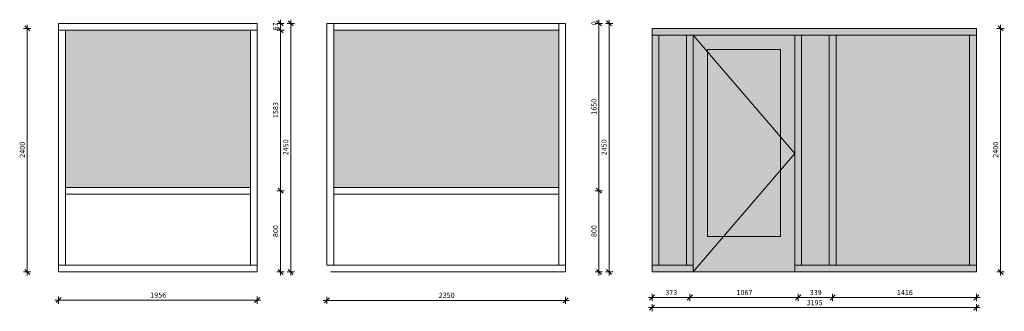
# Model space of a CAD drawing. Header units: millimetres. Extents: x 28714 to 120190, y -32637 to 2486.
# Tile 3 of 12: x 39975 to 49673, y -388 to 2486. Entities that reach past the tile are written whole.
import ezdxf

# ---------------------------------------------------------------- set-up
doc = ezdxf.new("R2010")
doc.units = ezdxf.units.MM
for name, color, linetype, lineweight in [('A-ANNO-DIMS', 211, 'Continuous', 9), ('A-ANNO-DIMS-20', 211, 'Continuous', 9), ('A-DOOR', 31, 'Continuous', 13), ('A-DOOR-FRAM', 31, 'Continuous', 13), ('A-GLAZ', 151, 'Continuous', 13), ('A-GLAZ-CURT', 52, 'Continuous', 13), ('A-GLAZ-CWMG', 51, 'Continuous', 13)]:
    doc.layers.add(name, color=color, linetype=linetype, lineweight=lineweight)
doc.styles.add('Tahoma', font='tahoma.ttf', dxfattribs={"height": 50})
doc.dimstyles.new('00_3B_2_5_-_streep_diagonaal', dxfattribs={"dimscale": 304.8, "dimtxt": 52.201042, "dimasz": 0.164042, "dimexe": 0.11811, "dimexo": 0.0625, "dimgap": 0.032808, "dimtad": 1, "dimdec": 0, "dimzin": 0, "dimdsep": 46, "dimtxsty": 'Tahoma', "dimblk1": 'OBLIQUE', "dimblk2": 'OBLIQUE', "dimsah": 1, "dimcen": 0.09, "dimdle": 0.11811, "dimazin": 0, "dimtfac": 1, "dimtdec": 4, "dimtix": 1, "dimtmove": 0, "dimatfit": 3, "dimfxl": 0.11811, "dimfxlon": 1, "dimtvp": 1, "dimtolj": 1, "dimtzin": 0, "dimarcsym": 2})

# ---------------------------------------------------------------- blocks, each defined once
blk = doc.blocks.new('Rectangular Mullion - 30_3B_rechthoek-4153025-Bi_04')
at = {"layer": 'A-GLAZ-CWMG'}
for p, q in [((21193.6, 800), (21193.6, 67)), ((21260.6, 67), (21260.6, 800)), ((21260.6, 67), (21193.6, 67))]:
    blk.add_line(p, q, dxfattribs=at)
blk = doc.blocks.new('Rectangular Mullion - 30_3B_rechthoek-2129047-Bi_04')
at = {"layer": 'A-GLAZ-CWMG'}
for p, q in [((19304.4, 0), (19304.4, 67)), ((21260.6, 67), (19304.4, 67)), ((19304.4, 0), (21260.6, 0)), ((21260.6, 67), (21260.6, 0))]:
    blk.add_line(p, q, dxfattribs=at)
blk = doc.blocks.new('Rectangular Mullion - 30_3B_rechthoek-4153031-Bi_04')
at = {"layer": 'A-GLAZ-CWMG'}
for p, q in [((19304.384318, 2383), (19371.384318, 2383)), ((19304.384318, 2383), (19304.384318, 800)), ((19371.384318, 800), (19371.384318, 2383))]:
    blk.add_line(p, q, dxfattribs=at)
blk = doc.blocks.new('Rectangular Mullion - 30_3B_rechthoek-2129048-Bi_04')
at = {"layer": 'A-GLAZ-CWMG'}
for p, q in [((19304.4, 2383), (19304.4, 2450)), ((21260.6, 2450), (19304.4, 2450)), ((21260.6, 2450), (21260.6, 2383)), ((19304.4, 2383), (21260.6, 2383))]:
    blk.add_line(p, q, dxfattribs=at)
blk = doc.blocks.new('System Panel - NLRS_31_CWP_glas dubbel_gen_ASN-4153042-Bi_04')
at = {"layer": 'A-GLAZ-CURT'}
blk.add_hatch(color=256, dxfattribs=at).paths.add_polyline_path([(21193.6, 833.5), (21193.6, 2383), (19371.4, 2383), (19371.4, 833.5)])
blk = doc.blocks.new('Rectangular Mullion - 30_3B_rechthoek-4153043-Bi_04')
at = {"layer": 'A-GLAZ-CWMG'}
for p, q in [((21193.6, 2383), (21260.6, 2383)), ((21193.6, 2383), (21193.6, 800)), ((21260.6, 800), (21260.6, 2383))]:
    blk.add_line(p, q, dxfattribs=at)
blk = doc.blocks.new('Rectangular Mullion - 30_3B_rechthoek-4153032-Bi_04')
at = {"layer": 'A-GLAZ-CWMG'}
for p, q in [((19304.384318, 800), (19304.384318, 67)), ((19371.384318, 67), (19371.384318, 800)), ((19371.384318, 67), (19304.384318, 67))]:
    blk.add_line(p, q, dxfattribs=at)
blk = doc.blocks.new('Rectangular Mullion - 30_3B_rechthoek-2129049-Bi_04')
at = {"layer": 'A-GLAZ-CWMG'}
for p, q in [((19371.4, 766.5), (19371.4, 833.5)), ((21193.6, 833.5), (19371.4, 833.5)), ((21193.6, 833.5), (21193.6, 766.5)), ((19371.4, 766.5), (21193.6, 766.5))]:
    blk.add_line(p, q, dxfattribs=at)
blk = doc.blocks.new('Rectangular Mullion - 30_3B_rechthoek-4153025-Bi_05')
at = {"layer": 'A-GLAZ-CWMG'}
for p, q in [((19047.384318, 800), (19047.384318, 67)), ((19114.384318, 67), (19114.384318, 800)), ((19114.384318, 67), (19047.384318, 67))]:
    blk.add_line(p, q, dxfattribs=at)
blk = doc.blocks.new('Rectangular Mullion - 30_3B_rechthoek-4153026-Bi_05')
at = {"layer": 'A-GLAZ-CWMG'}
for p, q in [((19047.384318, 2450), (19114.384318, 2450)), ((19047.384318, 2450), (19047.384318, 800)), ((19114.384318, 800), (19114.384318, 2450))]:
    blk.add_line(p, q, dxfattribs=at)
blk = doc.blocks.new('System Panel - NLRS_31_CWP_glas dubbel_gen_ASN-4153028-Bi_05')
at = {"layer": 'A-GLAZ-CURT'}
blk.add_hatch(color=256, dxfattribs=at).paths.add_polyline_path([(19047.384318, 833.5), (19047.384318, 2383), (16831.384318, 2383), (16831.384318, 833.5)])
blk = doc.blocks.new('Rectangular Mullion - 30_3B_rechthoek-2129058-Bi_05')
at = {"layer": 'A-GLAZ-CWMG'}
for p, q in [((19114.384318, 67), (16797.884318, 67)), ((16797.884318, 0), (19114.384318, 0)), ((19114.384318, 67), (19114.384318, 0))]:
    blk.add_line(p, q, dxfattribs=at)
blk = doc.blocks.new('Rectangular Mullion - 30_3B_rechthoek-2129055-Bi_05')
at = {"layer": 'A-GLAZ-CWMG'}
for p, q in [((16831.384318, 766.5), (16831.384318, 833.5)), ((19047.384318, 833.5), (16831.384318, 833.5)), ((19047.384318, 833.5), (19047.384318, 766.5)), ((16831.384318, 766.5), (19047.384318, 766.5))]:
    blk.add_line(p, q, dxfattribs=at)
blk = doc.blocks.new('Rectangular Mullion - 30_3B_rechthoek-4153029-Bi_05')
at = {"layer": 'A-GLAZ-CWMG'}
for p, q in [((16764.384318, 800), (16764.384318, 67)), ((16831.384318, 67), (16831.384318, 800)), ((16831.384318, 67), (16764.384318, 67))]:
    blk.add_line(p, q, dxfattribs=at)
blk = doc.blocks.new('Rectangular Mullion - 30_3B_rechthoek-4153030-Bi_05')
at = {"layer": 'A-GLAZ-CWMG'}
for p, q in [((16764.384318, 2450), (16831.384318, 2450)), ((16764.384318, 2450), (16764.384318, 800)), ((16831.384318, 800), (16831.384318, 2450))]:
    blk.add_line(p, q, dxfattribs=at)
blk = doc.blocks.new('Rectangular Mullion - NLRS_3-_CWM_kozijn profiel 067x114_gen_ASN-3305128-Bi_06')
at = {"layer": 'A-GLAZ-CWMG'}
blk.add_hatch(color=256, dxfattribs=at).paths.add_polyline_path([(6482, 2333), (6482, 2400), (6109.4, 2400), (6109.4, 2333)])
for p, q in [((6109.4, 2333), (6109.4, 2400)), ((6482, 2400), (6109.4, 2400)), ((6482, 2333), (6109.4, 2333))]:
    blk.add_line(p, q, dxfattribs=at)
blk = doc.blocks.new('Rectangular Mullion - NLRS_3-_CWM_kozijn profiel 067x114_gen_ASN-3305129-Bi_06')
at = {"layer": 'A-GLAZ-CWMG'}
blk.add_hatch(color=256, dxfattribs=at).paths.add_polyline_path([(9304.4, 0), (9304.4, 67), (7888.2, 67), (7888.2, 0)])
for p, q in [((7888.2, 67), (9304.4, 67)), ((7888.2, 0), (9304.4, 0)), ((9304.4, 67), (9304.4, 0))]:
    blk.add_line(p, q, dxfattribs=at)
blk = doc.blocks.new('Rectangular Mullion - NLRS_3-_CWM_kozijn profiel 067x114_gen_ASN-2264660-Bi_06')
at = {"layer": 'A-GLAZ-CWMG'}
blk.add_hatch(color=256, dxfattribs=at).paths.add_polyline_path([(6176.4, 67), (6176.4, 2333), (6109.4, 2333), (6109.4, 67)])
for p, q in [((6109.4, 2333), (6176.4, 2333)), ((6109.4, 2333), (6109.4, 67)), ((6176.4, 2333), (6176.4, 67)), ((6176.4, 67), (6109.4, 67))]:
    blk.add_line(p, q, dxfattribs=at)
blk = doc.blocks.new('Rectangular Mullion - NLRS_3-_CWM_kozijn profiel 067x114_gen_ASN-2264661-Bi_06')
at = {"layer": 'A-GLAZ-CWMG'}
blk.add_hatch(color=256, dxfattribs=at).paths.add_polyline_path([(9237.4, 67), (9304.4, 67), (9304.4, 2333), (9237.4, 2333)])
for p, q in [((9237.4, 2333), (9304.4, 2333)), ((9237.4, 67), (9237.4, 2333)), ((9304.4, 67), (9304.4, 2333)), ((9304.4, 67), (9237.4, 67))]:
    blk.add_line(p, q, dxfattribs=at)
blk = doc.blocks.new('NLRS_31_WIN_CWB_subvak -SH_gen_ASN - glas 2-3305153-Bi_06')
at = {"layer": 'A-GLAZ'}
blk.add_hatch(color=256, dxfattribs=at).paths.add_polyline_path([(9237.4, 67), (9237.4, 2333), (7921.7, 2333), (7921.7, 67)])
blk = doc.blocks.new('Rectangular Mullion - NLRS_3-_CWM_kozijn profiel 067x114_gen_ASN-3305130-Bi_06')
at = {"layer": 'A-GLAZ-CWMG'}
blk.add_hatch(color=256, dxfattribs=at).paths.add_polyline_path([(7549, 2333), (7549, 2400), (6482, 2400), (6482, 2333)])
for p, q in [((7549, 2400), (6482, 2400)), ((7549, 2333), (6482, 2333))]:
    blk.add_line(p, q, dxfattribs=at)
blk = doc.blocks.new('Rectangular Mullion - NLRS_3-_CWM_kozijn profiel 067x114_gen_ASN-3841183-Bi_06')
at = {"layer": 'A-GLAZ-CWMG'}
blk.add_hatch(color=256, dxfattribs=at).paths.add_polyline_path([(6109.4, 0), (6515.5, 0), (6515.5, 67), (6109.4, 67)])
for p, q in [((6109.4, 0), (6109.4, 67)), ((6109.4, 67), (6515.5, 67)), ((6109.4, 0), (6515.5, 0)), ((6515.5, 67), (6515.5, 0))]:
    blk.add_line(p, q, dxfattribs=at)
blk = doc.blocks.new('NLRS_31_DO_CWB_deur 1_gen_ASN - 1std-4159087-Bi_06')
at = {"layer": 'A-DOOR-FRAM'}
h = blk.add_hatch(color=256, dxfattribs=at)
h.paths.add_polyline_path([(7515.5, 0), (7515.5, 2333), (6515.5, 2333), (6515.5, 0)])
h.paths.add_polyline_path([(7375.5, 350), (6655.5, 350), (6655.5, 2193), (7375.5, 2193)])
at = {"layer": 'A-DOOR'}
for p, q in [((7375.5, 350), (6655.5, 350)), ((7375.5, 0), (6655.5, 0))]:
    blk.add_line(p, q, dxfattribs=at)
at = {"layer": 'A-DOOR-FRAM'}
for p, q in [((6655.5, 350), (6655.5, 2193)), ((6655.5, 2193), (7375.5, 2193)), ((7375.5, 2193), (7375.5, 350)), ((7375.5, 350), (6655.5, 350)), ((6515.5, 0), (7515.5, 0))]:
    blk.add_line(p, q, dxfattribs=at)
blk = doc.blocks.new('Rectangular Mullion - NLRS_3-_CWM_kozijn profiel 067x114_gen_ASN-3305132-Bi_06')
at = {"layer": 'A-GLAZ-CWMG'}
blk.add_hatch(color=256, dxfattribs=at).paths.add_polyline_path([(7888.2, 2333), (7888.2, 2400), (7549, 2400), (7549, 2333)])
for p, q in [((7888.2, 2400), (7549, 2400)), ((7888.2, 2333), (7549, 2333))]:
    blk.add_line(p, q, dxfattribs=at)
blk = doc.blocks.new('Rectangular Mullion - NLRS_3-_CWM_kozijn profiel 067x114_gen_ASN-2264599-Bi_06')
at = {"layer": 'A-GLAZ-CWMG'}
blk.add_hatch(color=256, dxfattribs=at).paths.add_polyline_path([(7582.5, 67), (7582.5, 2333), (7515.5, 2333), (7515.5, 67)])
for p, q in [((7515.5, 2333), (7582.5, 2333)), ((7515.5, 2333), (7515.5, 67)), ((7582.5, 2333), (7582.5, 67)), ((7582.5, 67), (7515.5, 67))]:
    blk.add_line(p, q, dxfattribs=at)
blk = doc.blocks.new('WI_subvak - glas 2-4159235-Bi_06')
at = {"layer": 'A-GLAZ'}
blk.add_hatch(color=256, dxfattribs=at).paths.add_polyline_path([(7375.5, 350), (7375.5, 2193), (6655.5, 2193), (6655.5, 350)])
blk = doc.blocks.new('BI deur rechts - BI deur rechts-3841312-Bi_06')
at = {"layer": 'A-GLAZ'}
for p, q in [((6515.5, 2333), (7515.5, 1166.5)), ((7515.5, 1166.5), (6515.5, 0))]:
    blk.add_line(p, q, dxfattribs=at)
blk = doc.blocks.new('NLRS_31_WIN_CWB_subvak -SH_gen_ASN - glas 2-3305186-Bi_06')
at = {"layer": 'A-GLAZ'}
blk.add_hatch(color=256, dxfattribs=at).paths.add_polyline_path([(6448.5, 67), (6448.5, 2333), (6176.4, 2333), (6176.4, 67)])
blk = doc.blocks.new('Rectangular Mullion - NLRS_3-_CWM_kozijn profiel 067x114_gen_ASN-3305134-Bi_06')
at = {"layer": 'A-GLAZ-CWMG'}
blk.add_hatch(color=256, dxfattribs=at).paths.add_polyline_path([(9304.4, 2333), (9304.4, 2400), (7888.2, 2400), (7888.2, 2333)])
for p, q in [((9304.4, 2400), (7888.2, 2400)), ((9304.4, 2333), (7888.2, 2333)), ((9304.4, 2400), (9304.4, 2333))]:
    blk.add_line(p, q, dxfattribs=at)
blk = doc.blocks.new('Rectangular Mullion - NLRS_3-_CWM_kozijn profiel 067x114_gen_ASN-3305131-Bi_06')
at = {"layer": 'A-GLAZ-CWMG'}
blk.add_hatch(color=256, dxfattribs=at).paths.add_polyline_path([(7515.5, 0), (7888.2, 0), (7888.2, 67), (7515.5, 67)])
for p, q in [((7515.5, 0), (7515.5, 67)), ((7515.5, 67), (7888.2, 67)), ((7515.5, 0), (7888.2, 0))]:
    blk.add_line(p, q, dxfattribs=at)
blk = doc.blocks.new('DIMBLOCK11-Bi_03')
at = {"layer": 'A-ANNO-DIMS-20'}
for p, q in [((40050, 2400), (40025, 2425)), ((40050, 2436), (40050, -36)), ((40050, 2400), (40014, 2400)), ((40050, 2400), (40075, 2375)), ((40050, 2400), (40086, 2400)), ((40050, 0), (40014, 0)), ((40050, 0), (40025, 25)), ((40050, 0), (40075, -25)), ((40050, 0), (40086, 0))]:
    blk.add_line(p, q, dxfattribs=at)
at = {"layer": 'A-ANNO-DIMS-20', "color": 0, "insert": (39975.9, 1125.4), "char_height": 50, "width": 178.975, "attachment_point": 1, "rotation": 90, "line_spacing_factor": 0.994306, "style": 'Tahoma'}
blk.add_mtext('2400', dxfattribs=at)
blk = doc.blocks.new('_Oblique')
at = {"color": 0, "linetype": 'ByBlock', "lineweight": -2}
blk.add_line((-0.5, -0.5), (0.5, 0.5), dxfattribs=at)
blk = doc.blocks.new('DIMBLOCK17-Bi_04')
at = {"layer": 'A-ANNO-DIMS-20'}
for p, q in [((42544.6, 2450), (42508.6, 2450)), ((42544.6, 2450), (42519.6, 2475)), ((42544.6, 2486), (42544.6, 2383)), ((42544.6, 2450), (42569.6, 2425)), ((42544.6, 2450), (42580.6, 2450)), ((42544.6, 2383), (42508.6, 2383)), ((42544.6, 2383), (42519.6, 2408)), ((42544.6, 2383), (42569.6, 2358)), ((42544.6, 2383), (42580.6, 2383))]:
    blk.add_line(p, q, dxfattribs=at)
at = {"layer": 'A-ANNO-DIMS-20', "color": 0, "insert": (42470.5, 2379.2), "char_height": 50, "width": 89.488, "attachment_point": 1, "rotation": 90, "line_spacing_factor": 0.994306, "style": 'Tahoma'}
blk.add_mtext('67', dxfattribs=at)
blk = doc.blocks.new('DIMBLOCK18-Bi_04')
at = {"layer": 'A-ANNO-DIMS-20'}
for p, q in [((42544.6, 2383), (42508.6, 2383)), ((42544.6, 2383), (42519.6, 2408)), ((42544.6, 2383), (42544.6, 800)), ((42544.6, 2383), (42569.6, 2358)), ((42544.6, 2383), (42580.6, 2383)), ((42544.6, 800), (42508.6, 800)), ((42544.6, 800), (42519.6, 825)), ((42544.6, 800), (42569.6, 775)), ((42544.6, 800), (42580.6, 800))]:
    blk.add_line(p, q, dxfattribs=at)
at = {"layer": 'A-ANNO-DIMS-20', "color": 0, "insert": (42470.5, 1516.9), "char_height": 50, "width": 178.975, "attachment_point": 1, "rotation": 90, "line_spacing_factor": 0.994306, "style": 'Tahoma'}
blk.add_mtext('1583', dxfattribs=at)
blk = doc.blocks.new('DIMBLOCK19-Bi_04')
at = {"layer": 'A-ANNO-DIMS-20'}
for p, q in [((42544.6, 800), (42508.6, 800)), ((42544.6, 800), (42519.6, 825)), ((42544.6, 800), (42544.6, -36)), ((42544.6, 800), (42569.6, 775)), ((42544.6, 800), (42580.6, 800)), ((42544.6, 0), (42508.6, 0)), ((42544.6, 0), (42519.6, 25)), ((42544.6, 0), (42569.6, -25)), ((42544.6, 0), (42580.6, 0))]:
    blk.add_line(p, q, dxfattribs=at)
at = {"layer": 'A-ANNO-DIMS-20', "color": 0, "insert": (42470.5, 344.1), "char_height": 50, "width": 134.231, "attachment_point": 1, "rotation": 90, "line_spacing_factor": 0.994306, "style": 'Tahoma'}
blk.add_mtext('800', dxfattribs=at)
blk = doc.blocks.new('DIMBLOCK20-Bi_04')
at = {"layer": 'A-ANNO-DIMS-20'}
for p, q in [((42644.6, 2450), (42608.6, 2450)), ((42644.6, 2450), (42619.6, 2475)), ((42644.6, 2486), (42644.6, -36)), ((42644.6, 2450), (42669.6, 2425)), ((42644.6, 2450), (42680.6, 2450)), ((42644.6, 0), (42608.6, 0)), ((42644.6, 0), (42619.6, 25)), ((42644.6, 0), (42669.6, -25)), ((42644.6, 0), (42680.6, 0))]:
    blk.add_line(p, q, dxfattribs=at)
at = {"layer": 'A-ANNO-DIMS-20', "color": 0, "insert": (42570.5, 1150.4), "char_height": 50, "width": 178.975, "attachment_point": 1, "rotation": 90, "line_spacing_factor": 0.994306, "style": 'Tahoma'}
blk.add_mtext('2450', dxfattribs=at)
blk = doc.blocks.new('DIMBLOCK21-Bi_04')
at = {"layer": 'A-ANNO-DIMS-20'}
for p, q in [((42350.2, -277.2), (40321.9, -277.2)), ((40357.9, -277.2), (40332.9, -302.2)), ((40357.9, -277.2), (40357.9, -241.2)), ((40357.9, -277.2), (40382.9, -252.2)), ((40357.9, -277.2), (40357.9, -313.2)), ((42314.2, -277.2), (42289.2, -302.2)), ((42314.2, -277.2), (42314.2, -241.2)), ((42314.2, -277.2), (42339.2, -252.2)), ((42314.2, -277.2), (42314.2, -313.2))]:
    blk.add_line(p, q, dxfattribs=at)
at = {"layer": 'A-ANNO-DIMS-20', "color": 0, "insert": (41261.5, -203.2), "char_height": 50, "width": 178.975, "attachment_point": 1, "line_spacing_factor": 0.994306, "style": 'Tahoma'}
blk.add_mtext('1956', dxfattribs=at)
blk = doc.blocks.new('DIMBLOCK22-Bi_05')
at = {"layer": 'A-ANNO-DIMS-20'}
for p, q in [((45780.5, 2450), (45744.5, 2450)), ((45780.5, 2450), (45755.5, 2475)), ((45780.5, 2486), (45780.5, -36)), ((45780.5, 2450), (45805.5, 2425)), ((45780.5, 2450), (45816.5, 2450)), ((45780.5, 0), (45744.5, 0)), ((45780.5, 0), (45755.5, 25)), ((45780.5, 0), (45805.5, -25)), ((45780.5, 0), (45816.5, 0))]:
    blk.add_line(p, q, dxfattribs=at)
at = {"layer": 'A-ANNO-DIMS-20', "color": 0, "insert": (45706.4, 1150.4), "char_height": 50, "width": 178.975, "attachment_point": 1, "rotation": 90, "line_spacing_factor": 0.994306, "style": 'Tahoma'}
blk.add_mtext('2450', dxfattribs=at)
blk = doc.blocks.new('DIMBLOCK23-Bi_05')
at = {"layer": 'A-ANNO-DIMS-20'}
for p, q in [((45680.5, 2450), (45644.5, 2450)), ((45680.5, 2450), (45644.5, 2450)), ((45680.5, 2450), (45655.5, 2475)), ((45680.5, 2450), (45655.5, 2475)), ((45680.5, 2486), (45680.5, 2450)), ((45680.5, 2450), (45705.5, 2425)), ((45680.5, 2450), (45716.5, 2450)), ((45680.5, 2450), (45705.5, 2425)), ((45680.5, 2450), (45716.5, 2450))]:
    blk.add_line(p, q, dxfattribs=at)
at = {"layer": 'A-ANNO-DIMS-20', "color": 0, "insert": (45606.4, 2431.4), "char_height": 50, "width": 44.744, "attachment_point": 1, "rotation": 90, "line_spacing_factor": 0.994306, "style": 'Tahoma'}
blk.add_mtext('0', dxfattribs=at)
blk = doc.blocks.new('DIMBLOCK24-Bi_05')
at = {"layer": 'A-ANNO-DIMS-20'}
for p, q in [((45680.5, 2450), (45644.5, 2450)), ((45680.5, 2450), (45655.5, 2475)), ((45680.5, 2450), (45680.5, 800)), ((45680.5, 2450), (45705.5, 2425)), ((45680.5, 2450), (45716.5, 2450)), ((45680.5, 800), (45644.5, 800)), ((45680.5, 800), (45655.5, 825)), ((45680.5, 800), (45705.5, 775)), ((45680.5, 800), (45716.5, 800))]:
    blk.add_line(p, q, dxfattribs=at)
at = {"layer": 'A-ANNO-DIMS-20', "color": 0, "insert": (45606.4, 1550.4), "char_height": 50, "width": 178.975, "attachment_point": 1, "rotation": 90, "line_spacing_factor": 0.994306, "style": 'Tahoma'}
blk.add_mtext('1650', dxfattribs=at)
blk = doc.blocks.new('DIMBLOCK25-Bi_05')
at = {"layer": 'A-ANNO-DIMS-20'}
for p, q in [((45680.5, 800), (45644.5, 800)), ((45680.5, 800), (45655.5, 825)), ((45680.5, 800), (45680.5, -36)), ((45680.5, 800), (45705.5, 775)), ((45680.5, 800), (45716.5, 800)), ((45680.5, 0), (45644.5, 0)), ((45680.5, 0), (45655.5, 25)), ((45680.5, 0), (45705.5, -25)), ((45680.5, 0), (45716.5, 0))]:
    blk.add_line(p, q, dxfattribs=at)
at = {"layer": 'A-ANNO-DIMS-20', "color": 0, "insert": (45606.4, 344.1), "char_height": 50, "width": 134.231, "attachment_point": 1, "rotation": 90, "line_spacing_factor": 0.994306, "style": 'Tahoma'}
blk.add_mtext('800', dxfattribs=at)
blk = doc.blocks.new('DIMBLOCK26-Bi_05')
at = {"layer": 'A-ANNO-DIMS-20'}
for p, q in [((45387.6, -279.7), (42965.6, -279.7)), ((43001.6, -279.7), (42976.6, -304.7)), ((43001.6, -279.7), (43001.6, -243.7)), ((43001.6, -279.7), (43026.6, -254.7)), ((43001.6, -279.7), (43001.6, -315.7)), ((45351.6, -279.7), (45326.6, -304.7)), ((45351.6, -279.7), (45351.6, -243.7)), ((45351.6, -279.7), (45376.6, -254.7)), ((45351.6, -279.7), (45351.6, -315.7))]:
    blk.add_line(p, q, dxfattribs=at)
at = {"layer": 'A-ANNO-DIMS-20', "color": 0, "insert": (44102.1, -205.6), "char_height": 50, "width": 178.975, "attachment_point": 1, "line_spacing_factor": 0.994306, "style": 'Tahoma'}
blk.add_mtext('2350', dxfattribs=at)
blk = doc.blocks.new('DIMBLOCK27-Bi_06')
at = {"layer": 'A-ANNO-DIMS-20'}
for p, q in [((46167.1, -251.8), (46575.8, -251.8)), ((46203.1, -251.8), (46178.1, -276.8)), ((46203.1, -251.8), (46203.1, -215.8)), ((46203.1, -251.8), (46228.1, -226.8)), ((46203.1, -251.8), (46203.1, -287.8)), ((46575.8, -251.8), (46550.8, -276.8)), ((46575.8, -251.8), (46575.8, -215.8)), ((46575.8, -251.8), (46600.8, -226.8)), ((46575.8, -251.8), (46575.8, -287.8))]:
    blk.add_line(p, q, dxfattribs=at)
at = {"layer": 'A-ANNO-DIMS-20', "color": 0, "insert": (46333.5, -177.7), "char_height": 50, "width": 134.231, "attachment_point": 1, "line_spacing_factor": 0.994306, "style": 'Tahoma'}
blk.add_mtext('373', dxfattribs=at)
blk = doc.blocks.new('DIMBLOCK28-Bi_06')
at = {"layer": 'A-ANNO-DIMS-20'}
for p, q in [((46575.8, -251.8), (46550.8, -276.8)), ((46575.8, -251.8), (46575.8, -215.8)), ((46575.8, -251.8), (46600.8, -226.8)), ((46575.8, -251.8), (47642.8, -251.8)), ((46575.8, -251.8), (46575.8, -287.8)), ((47642.8, -251.8), (47617.8, -276.8)), ((47642.8, -251.8), (47642.8, -215.8)), ((47642.8, -251.8), (47667.8, -226.8)), ((47642.8, -251.8), (47642.8, -287.8))]:
    blk.add_line(p, q, dxfattribs=at)
at = {"layer": 'A-ANNO-DIMS-20', "color": 0, "insert": (47034.7, -177.7), "char_height": 50, "width": 178.975, "attachment_point": 1, "line_spacing_factor": 0.994306, "style": 'Tahoma'}
blk.add_mtext('1067', dxfattribs=at)
blk = doc.blocks.new('DIMBLOCK29-Bi_06')
at = {"layer": 'A-ANNO-DIMS-20'}
for p, q in [((47642.8, -251.8), (47617.8, -276.8)), ((47642.8, -251.8), (47642.8, -215.8)), ((47642.8, -251.8), (47667.8, -226.8)), ((47642.8, -251.8), (47981.9, -251.8)), ((47642.8, -251.8), (47642.8, -287.8)), ((47981.9, -251.8), (47956.9, -276.8)), ((47981.9, -251.8), (47981.9, -215.8)), ((47981.9, -251.8), (48006.9, -226.8)), ((47981.9, -251.8), (47981.9, -287.8))]:
    blk.add_line(p, q, dxfattribs=at)
at = {"layer": 'A-ANNO-DIMS-20', "color": 0, "insert": (47756.4, -177.7), "char_height": 50, "width": 134.231, "attachment_point": 1, "line_spacing_factor": 0.994306, "style": 'Tahoma'}
blk.add_mtext('339', dxfattribs=at)
blk = doc.blocks.new('DIMBLOCK30-Bi_06')
at = {"layer": 'A-ANNO-DIMS-20'}
for p, q in [((47981.9, -251.8), (47956.9, -276.8)), ((47981.9, -251.8), (47981.9, -215.8)), ((47981.9, -251.8), (48006.9, -226.8)), ((47981.9, -251.8), (49434.1, -251.8)), ((47981.9, -251.8), (47981.9, -287.8)), ((49398.1, -251.8), (49373.1, -276.8)), ((49398.1, -251.8), (49398.1, -215.8)), ((49398.1, -251.8), (49423.1, -226.8)), ((49398.1, -251.8), (49398.1, -287.8))]:
    blk.add_line(p, q, dxfattribs=at)
at = {"layer": 'A-ANNO-DIMS-20', "color": 0, "insert": (48615.4, -177.7), "char_height": 50, "width": 178.975, "attachment_point": 1, "line_spacing_factor": 0.994306, "style": 'Tahoma'}
blk.add_mtext('1416', dxfattribs=at)
blk = doc.blocks.new('DIMBLOCK31-Bi_06')
at = {"layer": 'A-ANNO-DIMS-20'}
for p, q in [((49434.1, -351.8), (46167.1, -351.8)), ((46203.1, -351.8), (46178.1, -376.8)), ((46203.1, -351.8), (46203.1, -315.8)), ((46203.1, -351.8), (46228.1, -326.8)), ((46203.1, -351.8), (46203.1, -387.8)), ((49398.1, -351.8), (49373.1, -376.8)), ((49398.1, -351.8), (49398.1, -315.8)), ((49398.1, -351.8), (49423.1, -326.8)), ((49398.1, -351.8), (49398.1, -387.8))]:
    blk.add_line(p, q, dxfattribs=at)
at = {"layer": 'A-ANNO-DIMS-20', "color": 0, "insert": (47726, -277.7), "char_height": 50, "width": 178.975, "attachment_point": 1, "line_spacing_factor": 0.994306, "style": 'Tahoma'}
blk.add_mtext('3195', dxfattribs=at)
blk = doc.blocks.new('DIMBLOCK32-Bi_06')
at = {"layer": 'A-ANNO-DIMS-20'}
for p, q in [((49637.1, 2400), (49612.1, 2425)), ((49637.1, 2436), (49637.1, -36)), ((49637.1, 2400), (49601.1, 2400)), ((49637.1, 2400), (49662.1, 2375)), ((49637.1, 2400), (49673.1, 2400)), ((49637.1, 0), (49601.1, 0)), ((49637.1, 0), (49612.1, 25)), ((49637.1, 0), (49662.1, -25)), ((49637.1, 0), (49673.1, 0))]:
    blk.add_line(p, q, dxfattribs=at)
at = {"layer": 'A-ANNO-DIMS-20', "color": 0, "insert": (49563, 1125.4), "char_height": 50, "width": 178.975, "attachment_point": 1, "rotation": 90, "line_spacing_factor": 0.994306, "style": 'Tahoma'}
blk.add_mtext('2400', dxfattribs=at)

msp = doc.modelspace()

# ---------------------------------------------------------------- block references
at = {"layer": 'A-DOOR-FRAM'}
msp.add_blockref('NLRS_31_DO_CWB_deur 1_gen_ASN - 1std-4159087-Bi_06', (40093.7, 0), dxfattribs=at)
at = {"layer": 'A-GLAZ'}
for name, p in [('NLRS_31_WIN_CWB_subvak -SH_gen_ASN - glas 2-3305186-Bi_06', (40093.7, 0)), ('BI deur rechts - BI deur rechts-3841312-Bi_06', (40093.7, 0)), ('NLRS_31_WIN_CWB_subvak -SH_gen_ASN - glas 2-3305186-Bi_06', (41499.9, 0)), ('NLRS_31_WIN_CWB_subvak -SH_gen_ASN - glas 2-3305153-Bi_06', (40093.7, 0)), ('WI_subvak - glas 2-4159235-Bi_06', (40093.7, 0))]:
    msp.add_blockref(name, p, dxfattribs=at)
at = {"layer": 'A-GLAZ-CURT'}
for name, p in [('System Panel - NLRS_31_CWP_glas dubbel_gen_ASN-4153042-Bi_04', (21053.5, 0)), ('System Panel - NLRS_31_CWP_glas dubbel_gen_ASN-4153028-Bi_05', (26237.3, 0))]:
    msp.add_blockref(name, p, dxfattribs=at)
at = {"layer": 'A-GLAZ-CWMG'}
for name, p in [('Rectangular Mullion - 30_3B_rechthoek-2129048-Bi_04', (21053.5, 0)), ('Rectangular Mullion - 30_3B_rechthoek-4153030-Bi_05', (26237.3, 0)), ('Rectangular Mullion - 30_3B_rechthoek-2129055-Bi_05', (26237.3, 1616.5)), ('Rectangular Mullion - 30_3B_rechthoek-4153026-Bi_05', (26237.3, 0)), ('Rectangular Mullion - 30_3B_rechthoek-4153031-Bi_04', (21053.5, 0)), ('Rectangular Mullion - 30_3B_rechthoek-4153043-Bi_04', (21053.5, 0)), ('Rectangular Mullion - NLRS_3-_CWM_kozijn profiel 067x114_gen_ASN-3305128-Bi_06', (40093.7, 0)), ('Rectangular Mullion - NLRS_3-_CWM_kozijn profiel 067x114_gen_ASN-2264660-Bi_06', (40093.7, 0)), ('Rectangular Mullion - NLRS_3-_CWM_kozijn profiel 067x114_gen_ASN-2264599-Bi_06', (39026.7, 0)), ('Rectangular Mullion - NLRS_3-_CWM_kozijn profiel 067x114_gen_ASN-3305130-Bi_06', (40093.7, 0)), ('Rectangular Mullion - NLRS_3-_CWM_kozijn profiel 067x114_gen_ASN-2264599-Bi_06', (40093.7, 0)), ('Rectangular Mullion - NLRS_3-_CWM_kozijn profiel 067x114_gen_ASN-3305132-Bi_06', (40093.7, 0)), ('Rectangular Mullion - NLRS_3-_CWM_kozijn profiel 067x114_gen_ASN-2264599-Bi_06', (40432.9, 0)), ('Rectangular Mullion - NLRS_3-_CWM_kozijn profiel 067x114_gen_ASN-3305134-Bi_06', (40093.7, 0)), ('Rectangular Mullion - NLRS_3-_CWM_kozijn profiel 067x114_gen_ASN-2264661-Bi_06', (40093.7, 0)), ('Rectangular Mullion - 30_3B_rechthoek-4153032-Bi_04', (21053.5, 0)), ('Rectangular Mullion - 30_3B_rechthoek-2129049-Bi_04', (21053.5, 0)), ('Rectangular Mullion - 30_3B_rechthoek-4153025-Bi_04', (21053.5, 0)), ('Rectangular Mullion - 30_3B_rechthoek-4153029-Bi_05', (26237.3, 0)), ('Rectangular Mullion - 30_3B_rechthoek-2129055-Bi_05', (26237.3, 0)), ('Rectangular Mullion - 30_3B_rechthoek-4153025-Bi_05', (26237.3, 0)), ('Rectangular Mullion - 30_3B_rechthoek-2129047-Bi_04', (21053.5, 0)), ('Rectangular Mullion - 30_3B_rechthoek-2129058-Bi_05', (26237.3, 0)), ('Rectangular Mullion - NLRS_3-_CWM_kozijn profiel 067x114_gen_ASN-3841183-Bi_06', (40093.7, 0)), ('Rectangular Mullion - NLRS_3-_CWM_kozijn profiel 067x114_gen_ASN-3305131-Bi_06', (40093.7, 0)), ('Rectangular Mullion - NLRS_3-_CWM_kozijn profiel 067x114_gen_ASN-3305129-Bi_06', (40093.7, 0))]:
    msp.add_blockref(name, p, dxfattribs=at)

# ---------------------------------------------------------------- dimensions: what is measured, and where the dimension line sits
at = {"layer": 'A-ANNO-DIMS'}
for base, p1, p2, override, picture, middle in [((40050, 0), (40014, 2400), (40014, 0), {"dimpost": '<>', "dimfxl": 2400}, 'DIMBLOCK11-Bi_03', (40014, 1200)), ((42544.6, 2383), (42508.6, 2450), (42508.6, 2383), {"dimpost": '<>', "dimfxl": 67}, 'DIMBLOCK17-Bi_04', (42508.6, 2416.5)), ((42644.6, 0), (42608.6, 2450), (42608.6, 0), {"dimpost": '<>', "dimfxl": 2450}, 'DIMBLOCK20-Bi_04', (42608.5, 1225)), ((45680.5, 800), (45644.5, 2450), (45644.5, 800), {"dimpost": '<>', "dimfxl": 1650}, 'DIMBLOCK24-Bi_05', (45644.5, 1625)), ((45780.5, 0), (45744.5, 2450), (45744.5, 0), {"dimpost": '<>', "dimfxl": 2450}, 'DIMBLOCK22-Bi_05', (45744.5, 1225)), ((49637.1, 0), (49601.1, 2400), (49601.1, 0), {"dimpost": '<>', "dimfxl": 2400}, 'DIMBLOCK32-Bi_06', (49601.1, 1200)), ((42544.6, 800), (42508.6, 2383), (42508.6, 800), {"dimpost": '<>', "dimfxl": 1583}, 'DIMBLOCK18-Bi_04', (42508.4, 1591.5)), ((42544.6, 0), (42508.6, 800), (42508.6, 0), {"dimpost": '<>', "dimfxl": 800}, 'DIMBLOCK19-Bi_04', (42508.4, 400)), ((45680.5, 0), (45644.5, 800), (45644.5, 0), {"dimpost": '<>', "dimfxl": 800}, 'DIMBLOCK25-Bi_05', (45644.4, 400))]:
    dim = msp.add_linear_dim(base=base, p1=p1, p2=p2, angle=90, dimstyle='00_3B_2_5_-_streep_diagonaal', override=override, dxfattribs=at)
    dim.commit()
    dim.dimension.update_dxf_attribs({"geometry": picture, "text_midpoint": middle})
for base, p1, p2, override, picture, middle in [((45644.4996091, 2450), (45644.4996091, 2450), (45644.4996091, 2450), {"dimpost": '<>', "dimfxl": 9.09495e-13}, 'DIMBLOCK23-Bi_05', (45644.4996091, 2486.0241771)), ((46575.8, -251.8), (46203.1, -215.8), (46575.8, -215.8), {"dimpost": '<>', "dimfxl": 372.652447}, 'DIMBLOCK27-Bi_06', (46389.4, -215.8)), ((47642.8, -251.8), (46575.8, -215.8), (47642.8, -215.8), {"dimpost": '<>', "dimfxl": 1067}, 'DIMBLOCK28-Bi_06', (47109.3, -215.8)), ((47981.9, -251.8), (47642.8, -215.8), (47981.9, -215.8), {"dimpost": '<>', "dimfxl": 339.152447}, 'DIMBLOCK29-Bi_06', (47812.3, -215.8)), ((49398.1, -251.8), (47981.9, -215.8), (49398.1, -215.8), {"dimpost": '<>', "dimfxl": 1416.195106}, 'DIMBLOCK30-Bi_06', (48690, -215.8)), ((40357.9, -277.2), (42314.2, -241.2), (40357.9, -241.2), {"dimpost": '<>', "dimfxl": 1956.252656}, 'DIMBLOCK21-Bi_04', (41336, -241.2)), ((43001.6, -279.7), (45351.6, -243.7), (43001.6, -243.7), {"dimpost": '<>', "dimfxl": 2350}, 'DIMBLOCK26-Bi_05', (44176.6, -243.6)), ((46203.1, -351.8), (49398.1, -315.8), (46203.1, -315.8), {"dimpost": '<>', "dimfxl": 3195}, 'DIMBLOCK31-Bi_06', (47800.6, -315.8))]:
    dim = msp.add_linear_dim(base=base, p1=p1, p2=p2, dimstyle='00_3B_2_5_-_streep_diagonaal', override=override, dxfattribs=at)
    dim.commit()
    dim.dimension.update_dxf_attribs({"geometry": picture, "text_midpoint": middle})

doc.saveas('drawing.dxf')
